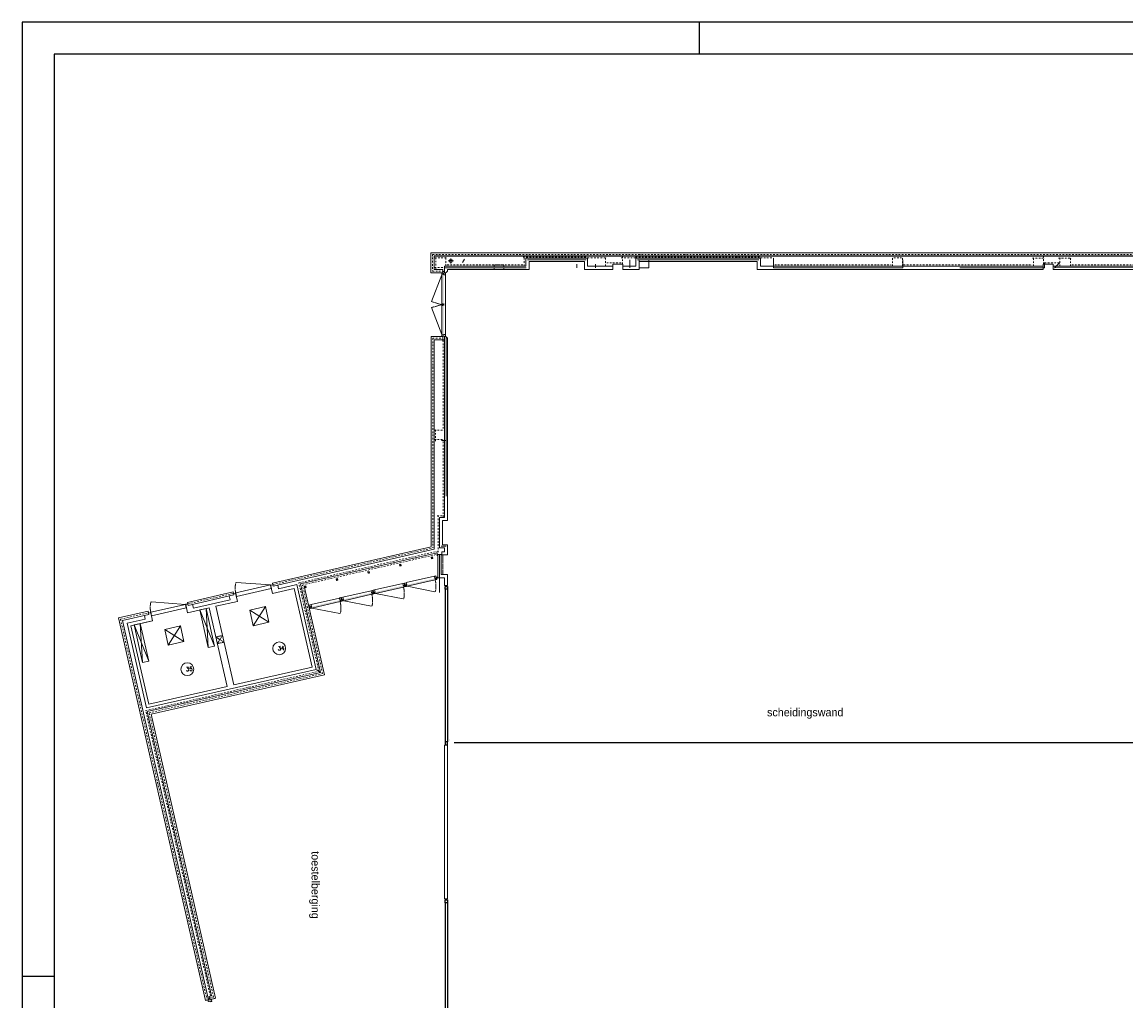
# Model space of a CAD drawing. Extents: x 0 to 84100, y 0 to 59400.
# Tile 2 of 15: x 0 to 34375, y 28928 to 59400. Entities that reach past the tile are written whole.
import ezdxf
from ezdxf.enums import TextEntityAlignment as Align

# ---------------------------------------------------------------- set-up
doc = ezdxf.new("R2010")
doc.units = 0
doc.header["$LTSCALE"] = 100
for name, pattern in [('DASHDOT', [1, 0.5, -0.25, 0, -0.25]), ('DASHED', [0.75, 0.5, -0.25]), ('DOT', [0.25, 0, -0.25]), ('HIDDEN', [0.375, 0.25, -0.125])]:
    doc.linetypes.add(name, pattern=pattern)
doc.layers.get('0').update_dxf_attribs({"linetype": 'CONTINUOUS'})
for name, color, linetype in [('AB$1A---_ATTRIB018', 1, 'CONTINUOUS'), ('AL$1A---_ALGEMEEN', 8, 'CONTINUOUS'), ('AL22----', 7, 'CONTINUOUS'), ('AL32----', 7, 'CONTINUOUS'), ('BL$2----', 7, 'CONTINUOUS')]:
    doc.layers.add(name, color=color, linetype=linetype)
doc.styles.add('BURO-025', font='burofont.shx', dxfattribs={"height": 250})
doc.styles.add('TXT', font='txt.shx')

# ---------------------------------------------------------------- blocks, each defined once
blk = doc.blocks.new('A1-HOR')
at = {"linetype": 'Continuous'}
for p, q in [((841, 594), (0, 594)), ((0, 594), (0, 0)), ((211, 584), (211, 594)), ((831, 584), (10, 584)), ((10, 584), (10, 10)), ((0, 297), (10, 297))]:
    blk.add_line(p, q, dxfattribs=at)
blk = doc.blocks.new('13005S')
at = {"layer": 'AL$1A---_ALGEMEEN', "color": 0, "linetype": 'Continuous', "lineweight": 0}
blk.add_line((0, 0), (900, 346.1), dxfattribs=at)
at = {"layer": 'AL$1A---_ALGEMEEN', "color": 0, "linetype": 'HIDDEN', "lineweight": 0}
blk.add_line((900, 346.1), (1000, 0), dxfattribs=at)
blk = doc.blocks.new('08EDGS')
at = {"layer": 'AL$1A---_ALGEMEEN', "color": 0, "linetype": 'Continuous', "lineweight": 0}
blk.add_line((0, 500), (0, -500), dxfattribs=at)
blk = doc.blocks.new('BUB')
at = {"layer": 'AL$1A---_ALGEMEEN', "color": 0, "linetype": 'Continuous', "lineweight": 0}
blk.add_circle((-0.02, 0.02), 4, dxfattribs=at)
at = {"layer": 'AL$1A---_ALGEMEEN', "color": 0, "linetype": 'DOT', "lineweight": 0, "style": 'TXT'}
for tag in ['TAG00', 'TAG10']:
    blk.add_attdef(tag, text='', height=2.5, dxfattribs=at).set_placement((0, 0), align=Align.MIDDLE)
blk = doc.blocks.new('*U131', base_point=(-28611, -22675))
at = {"color": 0, "linetype": 'Continuous'}
for p, q in [((-31076, -22640), (-30986, -22640)), ((-31076, -22710), (-31076, -22640)), ((-30986, -22640), (-30986, -22710)), ((-30986, -22640), (-26236, -22640)), ((-26146, -22640), (-26236, -22640)), ((-26236, -22640), (-26236, -22710)), ((-26146, -22710), (-26146, -22640)), ((-30986, -22710), (-31076, -22710)), ((-30986, -22710), (-26236, -22710)), ((-26236, -22710), (-26146, -22710))]:
    blk.add_line(p, q, dxfattribs=at)
blk.add_lwpolyline([(-26246, -22525, 0, 0, -2.414214), (-26296, -22575, 25, 0, 0), (-26296, -22550, 0, 0, 0)], format="xyseb", dxfattribs=at)
blk = doc.blocks.new('*U132', base_point=(-18841, -22675))
at = {"color": 0, "linetype": 'Continuous'}
for p, q in [((-21319, -22640), (-21229, -22640)), ((-21319, -22710), (-21319, -22640)), ((-21229, -22640), (-21229, -22710)), ((-21229, -22640), (-16453, -22640)), ((-16363, -22640), (-16453, -22640)), ((-16453, -22640), (-16453, -22710)), ((-16363, -22710), (-16363, -22640)), ((-21229, -22710), (-21319, -22710)), ((-21229, -22710), (-16453, -22710)), ((-16453, -22710), (-16363, -22710))]:
    blk.add_line(p, q, dxfattribs=at)
blk.add_lwpolyline([(-16463, -22525, 0, 0, -2.414214), (-16513, -22575, 25, 0, 0), (-16513, -22550, 0, 0, 0)], format="xyseb", dxfattribs=at)

msp = doc.modelspace()

# ---------------------------------------------------------------- linework, layer by layer
at = {"layer": 'AL$1A---_ALGEMEEN', "linetype": 'Continuous', "lineweight": 0}
for p, q in [((12732, 51649), (12732, 52219)), ((12732, 52219), (39474, 52219)), ((12732, 52217), (39474, 52217)), ((12732, 52217), (12732, 51599)), ((12832, 52119), (39374, 52121)), ((12832, 51749), (12832, 52119)), ((12832, 52117), (39474, 52117)), ((12832, 52117), (12832, 51699)), ((13431, 51963), (13272, 51963)), ((13351, 52043), (13351, 51883)), ((13716, 51916), (13775, 52019)), ((15692, 52050), (17612, 52050)), ((15692, 51800), (15692, 52050)), ((17562, 52000), (15742, 52000)), ((15792, 51950), (17512, 51950)), ((15792, 51700), (15792, 51950)), ((17512, 51700), (17512, 51950)), ((17612, 51800), (17612, 52050)), ((18922, 52000), (18922, 51750)), ((19112, 52050), (22992, 52050)), ((19112, 51800), (19112, 52050)), ((22942, 52000), (19162, 52000)), ((19212, 51750), (19212, 52000)), ((19212, 51950), (22892, 51950)), ((19212, 51700), (19212, 51950)), ((19522, 52000), (19522, 51750)), ((22892, 51700), (22892, 51950)), ((22992, 51800), (22992, 52050)), ((23402, 51750), (23402, 52000)), ((27432, 52000), (27432, 51751)), ((31839, 51911), (31839, 51751)), ((32155, 51751), (32317, 51911)), ((12732, 51599), (13102, 51599)), ((12732, 51599), (13102, 51599)), ((12832, 51699), (13102, 51699)), ((12832, 51699), (13102, 51699)), ((13102, 51699), (13102, 51599)), ((13102, 51599), (13102, 51699)), ((13152, 51599), (13152, 51799)), ((13152, 51799), (15692, 51799)), ((15693, 51749), (13152, 51749)), ((13252, 51699), (15792, 51699)), ((13252, 51679), (13252, 51699)), ((17277, 51861), (17277, 51750)), ((17512, 51700), (18399, 51700)), ((18399, 51800), (17609, 51799)), ((17857, 51750), (17857, 51861)), ((18399, 51800), (18399, 51700)), ((18705, 51800), (19112, 51800)), ((18705, 51800), (18705, 51700)), ((18705, 51700), (18972, 51700)), ((18705, 51700), (19212, 51700)), ((19522, 51750), (19212, 51750)), ((22892, 51700), (31799, 51701)), ((22992, 51800), (31800, 51801)), ((27432, 51751), (23402, 51750)), ((29152, 51701), (31799, 51701)), ((31839, 51751), (29202, 51751)), ((29252, 51801), (31799, 51801)), ((31799, 51700), (31799, 51801)), ((32105, 51700), (32105, 51801)), ((32105, 51801), (37462, 51801)), ((32105, 51701), (37462, 51701)), ((37248, 51758), (32155, 51751)), ((13068, 51557), (13068, 49652)), ((13182, 51534), (13182, 49674)), ((13091, 50635), (13091, 50565)), ((13133, 50600), (13091, 50600)), ((13092, 50608), (13134, 50608)), ((13134, 50643), (13134, 50573)), ((12737, 49609), (13102, 49609)), ((12737, 49609), (12737, 43070)), ((12837, 49509), (13102, 49509)), ((12837, 49509), (12837, 42990)), ((13102, 49509), (13102, 49609)), ((13152, 49609), (13172, 49609)), ((13152, 43980), (13152, 49609)), ((13202, 49609), (13202, 48601)), ((13252, 43880), (13252, 49529)), ((13252, 43880), (13252, 49529)), ((13202, 48736), (13202, 47546)), ((13202, 47725), (13202, 46535)), ((13202, 46803), (13202, 45613)), ((13202, 46379), (13062, 46379)), ((13202, 45814), (13202, 44639)), ((12997, 43030), (12997, 43980)), ((12997, 43980), (13152, 43980)), ((13097, 43130), (13097, 43880)), ((13097, 43880), (13252, 43880)), ((7796, 41938), (12736, 43069)), ((7818, 41840), (12836, 42990)), ((12997, 43030), (13152, 43030)), ((12997, 43030), (13152, 43030)), ((13047, 43080), (13202, 43080)), ((13097, 43130), (13252, 43130)), ((13097, 43130), (13252, 43130)), ((13097, 43130), (13252, 43130)), ((13097, 43130), (13252, 43130)), ((13152, 42910), (13152, 43030)), ((13152, 42910), (13152, 43030)), ((13252, 42810), (13252, 43130)), ((13252, 42810), (13252, 43130)), ((13252, 42810), (13252, 43130)), ((13252, 42810), (13252, 43130)), ((8670, 41912), (12926, 42882)), ((12907, 42878), (12927, 42878)), ((12927, 42780), (12927, 42878)), ((12949, 42823), (13049, 42823)), ((12999, 42835), (12999, 41645)), ((13068, 42810), (13068, 42910)), ((13068, 42910), (13152, 42910)), ((13068, 42810), (13152, 42810)), ((13112, 42810), (13252, 42810)), ((13152, 42810), (13252, 42810)), ((7735, 41878), (6672, 41953)), ((7818, 41840), (7796, 41938)), ((11962, 41949), (12839, 42150)), ((11988, 41837), (12865, 42038)), ((13252, 42204), (13112, 42204)), ((13152, 41864), (13152, 42104)), ((13252, 41864), (13252, 42204)), ((13252, 41864), (13252, 42204)), ((5149, 41336), (6571, 41663)), ((6594, 41566), (6571, 41663)), ((7735, 41878), (6653, 41631)), ((7761, 41767), (6678, 41520)), ((7739, 41879), (7764, 41768)), ((9298, 39155), (8670, 41912)), ((9418, 39079), (8789, 41837)), ((9989, 41496), (10867, 41698)), ((10976, 41723), (11853, 41924)), ((11001, 41611), (11878, 41812)), ((11001, 41611), (11871, 41441)), ((11988, 41837), (12858, 41667)), ((13152, 41864), (13252, 41864)), ((5089, 41273), (4007, 41027)), ((5089, 41273), (4026, 41349)), ((5160, 41289), (5093, 41275)), ((5172, 41239), (5149, 41336)), ((5172, 41239), (6594, 41566)), ((5309, 41272), (5336, 41155)), ((9003, 41270), (9880, 41471)), ((9028, 41159), (9906, 41360)), ((10015, 41385), (10892, 41586)), ((10015, 41385), (10885, 41215)), ((3006, 40850), (3926, 41059)), ((3925, 41059), (3006, 40850)), ((3125, 40775), (3948, 40962)), ((3810, 40930), (3836, 40813)), ((3948, 40962), (3926, 41059)), ((5115, 41162), (4033, 40915)), ((5534, 41098), (5994, 39972)), ((5729, 41142), (5799, 39928)), ((9028, 41159), (9898, 40989)), ((5712, 28938), (3006, 40850)), ((5810, 28960), (3125, 40775)), ((3390, 40609), (4002, 40748)), ((3486, 40631), (3947, 39505)), ((3681, 40676), (3752, 39461)), ((9298, 39155), (9179, 39230)), ((3897, 37935), (9298, 39155)), ((4017, 37859), (9418, 39079)), ((5904, 29085), (3897, 37935)), ((6024, 29009), (4017, 37859)), ((13152, 32101), (13152, 36890)), ((13252, 32101), (13252, 36890)), ((5810, 28960), (5712, 28938)), ((5825, 29066), (5904, 29084)), ((5825, 29067), (5893, 29082)), ((5825, 29067), (5847, 28969)), ((5847, 28969), (5825, 29066)), ((5847, 28969), (6024, 29009)), ((5847, 28969), (6013, 29007))]:
    msp.add_line(p, q, dxfattribs=at)
at = {"layer": 'AL$1A---_ALGEMEEN', "linetype": 'DASHDOT', "lineweight": 0}
for p, q in [((12782, 52167), (39474, 52167)), ((12782, 52167), (12782, 51649)), ((12855, 52065), (13231, 52065)), ((12886, 51722), (12886, 52086)), ((13193, 51809), (13193, 52104)), ((15601, 52077), (17612, 52077)), ((15638, 51806), (15638, 52099)), ((17612, 52063), (18208, 52063)), ((18169, 51807), (18169, 52102)), ((18652, 52063), (19108, 52063)), ((18693, 51864), (18693, 52102)), ((19106, 52078), (22994, 52077)), ((22997, 52063), (23354, 52063)), ((23397, 51801), (23397, 52101)), ((27109, 51801), (27109, 52104)), ((27149, 52063), (27381, 52063)), ((27416, 51801), (27416, 52105)), ((31461, 52055), (31845, 52055)), ((31500, 51801), (31500, 52094)), ((31805, 51867), (31805, 52093)), ((32278, 52055), (32684, 52055)), ((32320, 51808), (32320, 52094)), ((32644, 51801), (32644, 52094)), ((12782, 51649), (13102, 51649)), ((12849, 51759), (13146, 51759)), ((13238, 51845), (15603, 51845)), ((18652, 51904), (18206, 51904)), ((23440, 51845), (27060, 51845)), ((27452, 51845), (31458, 51845)), ((31846, 51904), (32287, 51904)), ((32690, 51845), (37081, 51845)), ((12787, 49559), (13102, 49559)), ((12787, 49559), (12787, 43030)), ((13112, 46743), (13112, 49516)), ((12840, 46701), (13146, 46701)), ((12877, 46356), (12877, 46740)), ((12840, 46401), (13146, 46401)), ((13112, 43986), (13112, 46361)), ((12930, 44024), (13147, 44024)), ((12955, 42893), (12955, 44062)), ((7807, 41889), (12786, 43030)), ((8730, 41875), (12925, 42831)), ((5161, 41288), (6582, 41615)), ((9358, 39117), (8730, 41875)), ((3066, 40813), (3937, 41010)), ((5761, 28949), (3066, 40813)), ((3957, 37897), (9358, 39117)), ((5964, 29047), (3957, 37897)), ((5836, 29018), (5964, 29047))]:
    msp.add_line(p, q, dxfattribs=at)
at = {"layer": 'AL$1A---_ALGEMEEN', "linetype": 'DASHED', "lineweight": 0}
for p, q in [((13100, 51673), (13100, 51591)), ((13100, 49469), (13100, 49617)), ((5795, 29033), (5813, 28953))]:
    msp.add_line(p, q, dxfattribs=at)
at = {"layer": 'AL$1A---_ALGEMEEN', "linetype": 'HIDDEN', "lineweight": 0}
for p, q in [((13102, 42204), (13102, 42810)), ((6033, 40257), (6242, 40305)), ((6034, 40257), (6290, 40096)), ((6242, 40305), (6081, 40048)), ((6080, 40048), (6289, 40096)), ((13152, 35519), (13152, 36553)), ((13252, 35519), (13252, 36553))]:
    msp.add_line(p, q, dxfattribs=at)
at = {"layer": 'AL$1A---_ALGEMEEN', "linetype": 'Continuous', "lineweight": 0}
for points in [[(13182, 51599), (13182, 51534), (13180, 51532), (13135, 51532), (13135, 51549), (13085, 51549), (13084, 51550), (13084, 51555), (13070, 51555), (13068, 51557), (13068, 51599), (13098, 51599), (13098, 51585), (13152, 51585), (13152, 51599)], [(13103, 51585), (13103, 51631), (13152, 51631), (13152, 51599), (13152, 51599), (13152, 51585)], [(13182, 49609), (13182, 49674), (13180, 49676), (13135, 49676), (13135, 49659), (13085, 49659), (13084, 49658), (13084, 49654), (13070, 49654), (13068, 49652), (13068, 49609), (13098, 49609), (13098, 49623), (13152, 49623), (13152, 49609)], [(13103, 49623), (13103, 49509), (13152, 49509), (13152, 49609), (13152, 49609), (13152, 49623)], [(12735, 42741), (12784, 42752), (12795, 42704), (12780, 42700), (12775, 42720), (12758, 42716), (12762, 42696), (12746, 42693)], [(10762, 42289), (10811, 42300), (10822, 42252), (10807, 42248), (10803, 42268), (10785, 42264), (10789, 42244), (10773, 42240)], [(11749, 42515), (11798, 42526), (11809, 42478), (11794, 42474), (11789, 42494), (11771, 42490), (11776, 42470), (11760, 42466)], [(9776, 42063), (9825, 42074), (9836, 42026), (9821, 42022), (9816, 42042), (9799, 42038), (9803, 42018), (9787, 42014)], [(11916, 41938), (11960, 41948), (11963, 41947), (11978, 41881), (11961, 41878), (11967, 41850), (11967, 41849), (11967, 41849), (11971, 41836), (11969, 41833), (11935, 41825), (11933, 41827), (11929, 41843), (11938, 41845), (11921, 41920), (11921, 41920)], [(12885, 42160), (12841, 42150), (12840, 42148), (12855, 42082), (12871, 42086), (12878, 42059), (12878, 42058), (12878, 42058), (12881, 42044), (12883, 42043), (12918, 42051), (12919, 42053), (12915, 42070), (12906, 42068), (12889, 42142), (12889, 42142)], [(12931, 42073), (12906, 42068), (12895, 42116), (12928, 42124), (12931, 42110)], [(8475, 41763), (7800, 41610), (7741, 41869), (7808, 41884), (7818, 41840), (7961, 41873), (7987, 41760), (8552, 41888), (9155, 39245), (3871, 38047), (3270, 40684), (3836, 40814), (3810, 40930), (3948, 40961), (3938, 41004), (4005, 41019), (4063, 40762), (3389, 40609), (3947, 38166), (6383, 38719), (5826, 41164), (5153, 41011), (5096, 41267), (5162, 41282), (5171, 41241), (5309, 41272), (5336, 41155), (6477, 41417), (6450, 41534), (6593, 41566), (6584, 41606), (6650, 41621), (6709, 41367), (6036, 41214), (6593, 38767), (9032, 39319)], [(6674, 41520), (6649, 41631), (6653, 41631), (6678, 41520)], [(7764, 41768), (7739, 41879), (7735, 41878), (7761, 41767)], [(8789, 41837), (8838, 41848), (8849, 41800), (8834, 41796), (8830, 41816), (8812, 41812), (8817, 41792), (8801, 41788)], [(8801, 41840), (8838, 41848), (8849, 41800), (8834, 41796), (8830, 41816), (8812, 41812), (8817, 41792), (8812, 41791)], [(10912, 41708), (10869, 41698), (10867, 41696), (10882, 41630), (10898, 41634), (10905, 41607), (10905, 41606), (10905, 41606), (10908, 41592), (10911, 41591), (10945, 41599), (10946, 41601), (10942, 41617), (10934, 41615), (10917, 41689), (10917, 41689)], [(10930, 41712), (10974, 41722), (10976, 41721), (10991, 41655), (10975, 41651), (10981, 41624), (10981, 41623), (10981, 41623), (10984, 41610), (10983, 41607), (10949, 41599), (10946, 41601), (10942, 41617), (10951, 41619), (10934, 41694), (10934, 41694)], [(11899, 41934), (11855, 41924), (11853, 41922), (11868, 41856), (11885, 41860), (11891, 41833), (11891, 41832), (11891, 41832), (11895, 41818), (11897, 41817), (11931, 41824), (11933, 41827), (11929, 41843), (11920, 41841), (11903, 41916), (11903, 41916)], [(5119, 41163), (5093, 41274), (5089, 41273), (5115, 41162)], [(8957, 41260), (9001, 41270), (9003, 41268), (9018, 41203), (9002, 41199), (9008, 41172), (9008, 41171), (9008, 41171), (9011, 41157), (9010, 41155), (8976, 41147), (8973, 41149), (8970, 41165), (8978, 41167), (8961, 41241), (8961, 41241)], [(9926, 41482), (9882, 41472), (9881, 41470), (9896, 41404), (9912, 41408), (9918, 41381), (9919, 41380), (9919, 41380), (9922, 41366), (9924, 41365), (9958, 41372), (9960, 41375), (9956, 41391), (9947, 41389), (9930, 41463), (9930, 41463)], [(9943, 41486), (9987, 41496), (9990, 41494), (10005, 41429), (9988, 41425), (9994, 41398), (9995, 41397), (9995, 41397), (9998, 41384), (9996, 41381), (9962, 41373), (9960, 41375), (9956, 41391), (9965, 41393), (9948, 41467), (9948, 41467)], [(4028, 40915), (4003, 41026), (4007, 41027), (4033, 40915)], [(5534, 41098), (5729, 41142), (5994, 39972), (5799, 39928)], [(7089, 41094), (7576, 41205), (7687, 40717), (7200, 40606)], [(3486, 40631), (3681, 40676), (3947, 39505), (3752, 39461)], [(4441, 40489), (4929, 40600), (5038, 40113), (4551, 40002)], [(13252, 36890), (13152, 36890), (13152, 32101), (13252, 32101)], [(5891, 28979), (5906, 28916), (5904, 28913), (5860, 28903), (5857, 28920), (5808, 28909), (5807, 28910), (5806, 28914), (5792, 28911), (5790, 28912), (5780, 28954), (5810, 28960), (5813, 28947), (5865, 28959), (5862, 28972)], [(5818, 28948), (5807, 28993), (5855, 29004), (5862, 28972), (5862, 28972), (5865, 28959)]]:
    msp.add_lwpolyline(points, close=True, dxfattribs=at)
at = {"layer": 'AL$1A---_ALGEMEEN', "linetype": 'HIDDEN', "lineweight": 0}
msp.add_lwpolyline([(15005, 51701), (15005, 51839), (14699, 51839), (14699, 51701)], dxfattribs=at)
at = {"layer": 'AL$1A---_ALGEMEEN', "linetype": 'Continuous', "lineweight": 0}
for points in [[(18705, 51701), (18705, 51861), (18399, 51861), (18399, 51701)], [(31799, 51701), (31799, 51861), (32105, 51861), (32105, 51701)], [(13252, 42204), (13049, 42204), (13049, 42823), (12949, 42823)], [(13152, 42104), (12949, 42104), (12949, 42823)], [(7089, 41094), (7687, 40717), (7200, 40606), (7576, 41205)], [(4441, 40489), (5038, 40113), (4551, 40002), (4929, 40600)]]:
    msp.add_lwpolyline(points, dxfattribs=at)
at = {"layer": 'AL$1A---_ALGEMEEN', "linetype": 'DASHDOT', "lineweight": 0}
msp.add_lwpolyline([(5864, 29080), (3849, 37965), (9242, 39190), (8618, 41941), (12937, 42928)], dxfattribs=at)
at = {"layer": 'AL$1A---_ALGEMEEN', "linetype": 'Continuous', "lineweight": 0, "extrusion": (0, 0, -1)}
msp.add_circle((-13351, 51964), 50, dxfattribs=at)
at = {"layer": 'AL$1A---_ALGEMEEN', "linetype": 'Continuous', "lineweight": 0}
msp.add_arc((13172, 51679), 80, 270, 0, dxfattribs=at)
at = {"layer": 'AL$1A---_ALGEMEEN', "linetype": 'Continuous', "lineweight": 0, "extrusion": (0, 0, -1)}
msp.add_arc((-13172, 49529), 80, 90, 180, dxfattribs=at)
at = {"layer": 'AL$1A---_ALGEMEEN', "linetype": 'HIDDEN', "lineweight": 0, "extrusion": (0, 0, -1)}
for centre in [(-11988, 41837), (-11001, 41611), (-9028, 41159), (-10015, 41385)]:
    msp.add_arc(centre, 900, 167.093, 191.0555, dxfattribs=at)
for centre in [(7530, 41831), (4885, 41227)]:
    msp.add_ellipse(centre, major_axis=(-877, -200), ratio=0.86321, start_param=0, end_param=0.418224, dxfattribs=at)
at = {"layer": 'AL$1A---_ALGEMEEN', "linetype": 'Continuous', "lineweight": 0}
for points in [[(13093, 50617), (13133, 50617), (13093, 51547), (13133, 51547)], [(13093, 49661), (13133, 49661), (13093, 50591), (13133, 50591)], [(11963, 41876), (12870, 42084), (11972, 41837), (12879, 42045)], [(9991, 41424), (10897, 41632), (9999, 41385), (10906, 41593)], [(10977, 41650), (11883, 41858), (10986, 41611), (11892, 41819)], [(9004, 41198), (9911, 41406), (9013, 41159), (9920, 41367)], [(8978, 41167), (8945, 41160), (8967, 41216), (8934, 41209)], [(5891, 28979), (5946, 28991), (5895, 28963), (5946, 28979)]]:
    msp.add_solid(points, dxfattribs=at)
at = {"layer": 'AL22----', "linetype": 'Continuous'}
for p, q in [((37087, 36959), (13458, 36959)), ((13212, 32074), (13212, 32074))]:
    msp.add_line(p, q, dxfattribs=at)

# ---------------------------------------------------------------- block references
at = {"layer": 'AL$1A---_ALGEMEEN', "linetype": 'Continuous', "lineweight": 0}
for name, p, xscale, yscale, zscale, rotation in [('13005S', (13070, 51532), 0.9279993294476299, -0.9279993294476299, 0.9279993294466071, 270), ('13005S', (13070, 49676), 0.9279993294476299, 0.9279993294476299, 0.9279993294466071, 90), ('08EDGS', (13202, 32101), 0.1000009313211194, -0.1000009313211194, 0.1000009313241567, 270)]:
    msp.add_blockref(name, p, dxfattribs=dict(at, xscale=xscale, yscale=yscale, zscale=zscale, rotation=rotation))
at = {"layer": 'AL$1A---_ALGEMEEN', "linetype": 'DOT', "lineweight": 0}
ref = msp.add_blockref('BUB', (8009, 39902), dxfattribs=dict(at, xscale=49.99999876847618, yscale=49.99999876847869, zscale=50, rotation=2.845697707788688))
ref.add_attrib('TAG00', ' 34', dxfattribs={"layer": 'AB$1A---_ATTRIB018', "color": 7, "linetype": 'DOT', "lineweight": 0, "height": 125, "rotation": 2.8457, "style": 'TXT'}).set_placement((8011, 39905), align=Align.MIDDLE)
ref = msp.add_blockref('BUB', (5149, 39254), dxfattribs=dict(at, xscale=49.99999876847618, yscale=49.99999876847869, zscale=50, rotation=2.845697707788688))
ref.add_attrib('TAG00', ' 35', dxfattribs={"layer": 'AB$1A---_ATTRIB018', "color": 7, "linetype": 'DOT', "lineweight": 0, "height": 125, "rotation": 2.8457, "style": 'TXT'}).set_placement((5150, 39257), align=Align.MIDDLE)
at = {"layer": 'AL32----', "linetype": 'Continuous', "rotation": 270}
for name, p in [('*U131', (13212, 39366)), ('*U132', (13212, 29596))]:
    msp.add_blockref(name, p, dxfattribs=at)
at = {"layer": 'BL$2----', "xscale": 100, "yscale": 100, "zscale": 100}
msp.add_blockref('A1-HOR', (0, 0), dxfattribs=at)

# ---------------------------------------------------------------- texts
at = {"layer": 'AL22----', "linetype": 'Continuous', "style": 'BURO-025'}
msp.add_text('scheidingswand', height=250, dxfattribs=at).set_placement((23199, 37789))
msp.add_text('toestelberging', height=250, rotation=270, dxfattribs=at).set_placement((9014, 33585))

doc.saveas('drawing.dxf')
